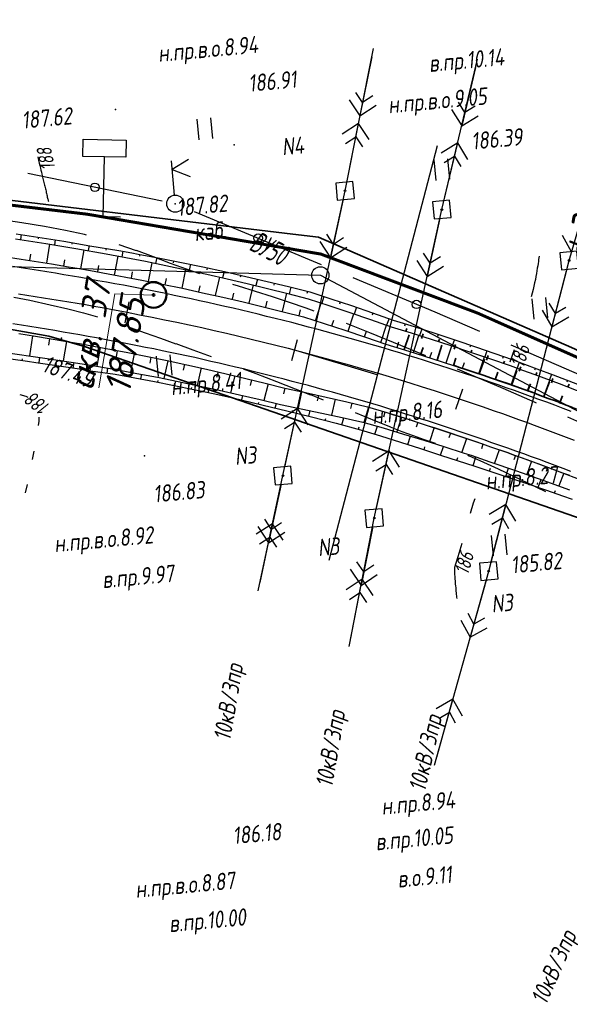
# Model space of a CAD drawing. Header units: millimetres. Extents: x 1808 to 2912, y -1045 to 155.
# Tile 12 of 43: x 2647 to 2711, y -939 to -824. Entities that reach past the tile are written whole.
import ezdxf

# ---------------------------------------------------------------- set-up
doc = ezdxf.new("R2010")
doc.units = ezdxf.units.MM
doc.linetypes.add('CONTI', pattern=[0])
for name, color, linetype, lineweight in [('10', 1, 'Continuous', 35), ('геология', 7, 'Continuous', 20), ('КОПИЯ_ОСЬ_13_ОТКОСЫ', 7, 'Continuous', 30), ('КОПИЯ_ОСЬ_ГРАНИЦЫ_ПОЛОС', 7, 'Continuous', 30), ('ОСЬ_ВЕРХ_ПОКРЫТИЯ_ГРАНИЦЫ_ПОЛОС', 7, 'Continuous', 30), ('ОСЬ_ВЕРХ_ПОКРЫТИЯ_ОСЬ', 1, 'Continuous', 30), ('Ось_примыкания', 1, 'Continuous', 35)]:
    doc.layers.add(name, color=color, linetype=linetype, lineweight=lineweight)
for name, color, linetype in [('_Ростелеком', 6, 'Continuous'), ('GOR_BDEFAULT', 212, 'CONTI'), ('NAD_MDEFAULT', 7, 'CONTI'), ('PI_OTDEFAULT', 172, 'CONTI'), ('PI_TTDEFAULT', 5, 'CONTI'), ('PLN_O', 7, 'CONTI'), ('SIT_LDEFAULT', 7, 'CONTI'), ('USLZNDEFAULT', 7, 'CONTI'), ('ZAPSKDEFAULT', 7, 'CONTI'), ('КОПИЯ_ОСЬ_ТАНГЕНСЫ', 1, 'Continuous'), ('ОСЬ_ВЕРХ_ПОКРЫТИЯ_ОТКОСЫ', 7, 'Continuous'), ('ОСЬ_ВЕРХ_ПОКРЫТИЯ_ПИКЕТЫ', 1, 'Continuous')]:
    doc.layers.add(name, color=color, linetype=linetype)
doc.styles.add('eskd', font='isocpeur.ttf', dxfattribs={"width": 1.2, "height": 2})
doc.styles.add('SHRFT', font='isocpeui.ttf')
doc.styles.get("Standard").update_dxf_attribs({"font": 'isocpeui.ttf'})
doc.styles.add('ГОСТ', font='isocpeur.ttf', dxfattribs={"height": 4})
doc.linetypes.add('Связь', pattern='A,12.5,[130,ltypeshp.shx,S=1,R=-30,X=0,Y=0.9],1,[130,ltypeshp.shx,S=1,R=-30,X=0,Y=0.9],1,[130,ltypeshp.shx,S=1,R=-30,X=0,Y=0.9],4.5', length=19)

# ---------------------------------------------------------------- blocks, each defined once
blk = doc.blocks.new('BL_2011')
at = {"color": 0}
for p, q in [((0, 0), (0, 2.4)), ((1.6, 0), (1.6, 2.4))]:
    blk.add_line(p, q, dxfattribs=at)
blk = doc.blocks.new('BL_27')
at = {"color": 0}
for p, q in [((1, 1), (-1, 1)), ((-1, 1), (-1, -1)), ((1, -1), (1, 1)), ((-1, -1), (1, -1))]:
    blk.add_line(p, q, dxfattribs=at)
blk.add_circle((0, 0), 0.1, dxfattribs=at)
blk = doc.blocks.new('BL_4017')
at = {"color": 0}
for p, q in [((0, 1), (0, 5)), ((2, 5), (0, 4)), ((0, 4), (2, 3))]:
    blk.add_line(p, q, dxfattribs=at)
blk.add_circle((0, 0), 1, dxfattribs=at)
blk = doc.blocks.new('BL_13')
at = {"color": 0}
for p, q in [((-2.5, 7), (-2.5, 9)), ((-2.5, 9), (2.5, 9)), ((2.5, 9), (2.5, 7)), ((0, 7), (-2.5, 7)), ((0, 0), (0, 7)), ((2.5, 7), (0, 7)), ((2, 0), (0, 0))]:
    blk.add_line(p, q, dxfattribs=at)

msp = doc.modelspace()

# ---------------------------------------------------------------- linework, layer by layer
at = {"ltscale": 7}
for points in [[(2682.77, -887.27), (2695.38, -838.96)], [(2678.83, -862.8), (2688.41, -865.68)]]:
    msp.add_lwpolyline(points, dxfattribs=at)
at = {"layer": '10'}
for points in [[(2650.1, -861.16), (2626.95, -857.05), (2570.11, -856.09), (2565.26, -865.7), (2519.43, -865.27), (2470.7, -857.69), (2465.22, -856.38), (2469.16, -847.43), (2442.03, -843.61), (2381.61, -830.69), (2299.11, -815.87), (2220.12, -825.4), (2217.18, -825.21), (2172.07, -831.2), (2010.75, -874.33), (2006.06, -875.95), (1867.8, -923.77), (1857.45, -929.54)], [(2299.11, -815.87), (2381.61, -830.69), (2442.03, -843.61), (2469.16, -847.43), (2465.22, -856.38), (2470.7, -857.69), (2519.43, -865.27), (2565.26, -865.7), (2570.11, -856.09), (2626.95, -857.05), (2650.1, -861.16), (2654.29, -862.35), (2713.34, -882.86), (2750.84, -898.87), (2750.84, -898.87), (2750.84, -898.87), (2750.84, -898.87), (2793.32, -919.8), (2792.93, -922.62), (2811.07, -930.47), (2878.3, -834.08)], [(2861.2, -831.14), (2859.06, -834.53), (2857.26, -833.21), (2832.66, -868.25), (2834.55, -869.33), (2805.11, -909.62), (2758.22, -884.4), (2757.25, -883.9), (2721.95, -867.55), (2710.98, -862.48), (2681.53, -849.62), (2678.54, -849.27), (2635.82, -844.15), (2627.82, -843.42), (2584.6, -841.28)]]:
    msp.add_lwpolyline(points, dxfattribs=at)
at = {"layer": '_Ростелеком', "color": 5, "linetype": 'Связь', "const_width": 0.35}
msp.add_lwpolyline([(2723.65, -868.98), (2700.08, -858.49), (2681.8, -851.6), (2654.57, -846.95), (2627.8, -843.76), (2584.5, -841.75), (2550.5, -840.01), (2519.81, -838.2), (2488.42, -833.78), (2443.97, -827.41), (2429.27, -824.76), (2399.9, -819.77), (2370.52, -814.78), (2340.8, -809.75)], dxfattribs=at)
at = {"layer": 'GOR_BDEFAULT', "color": 212, "flags": 128}
for points, elevation in [([(2648.85, -840.28), (2648.93, -840.65), (2649, -840.99), (2649.07, -841.28), (2649.14, -841.57), (2649.19, -841.82), (2649.25, -842.05), (2649.3, -842.27), (2649.34, -842.46), (2649.39, -842.64), (2649.43, -842.81), (2649.46, -842.96), (2649.5, -843.11), (2649.54, -843.26), (2649.57, -843.4), (2649.61, -843.55), (2649.64, -843.69), (2649.68, -843.83), (2649.72, -843.98), (2649.75, -844.13), (2649.79, -844.27), (2649.82, -844.42), (2649.85, -844.55), (2649.89, -844.69), (2649.92, -844.83), (2649.94, -844.95), (2649.97, -845.07), (2650.01, -845.19), (2650.03, -845.29), (2650.05, -845.39), (2650.07, -845.47)], 188), ([(2707.21, -851.84), (2707.18, -852.03), (2707.15, -852.22), (2707.12, -852.45), (2707.09, -852.7), (2707.05, -852.97), (2707, -853.25), (2706.95, -853.56), (2706.9, -853.87), (2706.84, -854.22), (2706.77, -854.57), (2706.69, -854.94), (2706.6, -855.34), (2706.52, -855.74), (2706.41, -856.15), (2706.3, -856.58)], 186), ([(2704.31, -862.74), (2703.8, -864.18)], 186), ([(2699.21, -881.78), (2699.57, -880.57), (2699.77, -880.08)], 186), ([(2697.65, -891.73), (2697.63, -891.59), (2697.62, -891.43), (2697.6, -891.26), (2697.58, -891.07), (2697.56, -890.88), (2697.55, -890.67), (2697.53, -890.48), (2697.51, -890.27), (2697.49, -890.06), (2697.47, -889.86), (2697.46, -889.66), (2697.44, -889.47), (2697.43, -889.29), (2697.42, -889.13), (2697.4, -888.97), (2697.4, -888.08), (2697.56, -887.57), (2697.79, -886.83), (2698.25, -885.28)], 186)]:
    msp.add_lwpolyline(points, dxfattribs=dict(at, elevation=elevation))
at = {"layer": 'PI_TTDEFAULT', "color": 5}
for p in [(2657.88, -834.76, 187.62), (2671.7, -838.88, 187.18), (2664.84, -845.73, 187.32), (2695.88, -846.42, 186.39), (2710.7, -852.34, 185.88), (2651.59, -861.4, 187.49), (2661.25, -875.1, 187.43), (2701.34, -888.54, 185.82)]:
    msp.add_point(p, dxfattribs=at)
at = {"layer": 'PLN_O'}
for p, q in [((2663.33, -845.43), (2647.66, -842.21)), ((2681.86, -852.84), (2667.09, -846.67)), ((2695.11, -858.37), (2685.55, -854.38)), ((2700.3, -860.62), (2695.11, -858.37)), ((2718.64, -868.59), (2703.97, -862.22))]:
    msp.add_line(p, q, dxfattribs=at)
for centre in [(2655.49, -843.82), (2674.48, -849.75), (2692.94, -857.46)]:
    msp.add_circle(centre, 0.5, dxfattribs=at)
at = {"layer": 'SIT_LDEFAULT', "color": 7}
for p, q in [((2684.61, -844.22), (2687.92, -827.65)), ((2687.72, -828.63), (2686.35, -835.5)), ((2695.88, -846.42), (2700.04, -828.88)), ((2699.81, -829.86), (2698.2, -836.66)), ((2686.66, -833.93), (2685.88, -832.75)), ((2685.09, -833.62), (2686.35, -835.5)), ((2687.84, -833.14), (2686.66, -833.93)), ((2698.57, -835.11), (2697.82, -833.91)), ((2686.35, -835.5), (2688.23, -834.24)), ((2697.01, -834.74), (2698.2, -836.66)), ((2699.77, -834.36), (2698.57, -835.11)), ((2686.17, -836.37), (2684.29, -837.63)), ((2684.81, -843.24), (2686.17, -836.37)), ((2687.43, -838.25), (2686.17, -836.37)), ((2698.2, -836.66), (2700.13, -835.48)), ((2684.68, -838.73), (2685.86, -837.94)), ((2685.86, -837.94), (2686.64, -839.12)), ((2697.73, -838.64), (2695.8, -839.82)), ((2696.11, -845.44), (2697.73, -838.64)), ((2698.92, -840.56), (2697.73, -838.64)), ((2696.15, -840.94), (2697.36, -840.19)), ((2697.36, -840.19), (2698.1, -841.39)), ((2677.38, -877.42), (2684.61, -844.22)), ((2710.7, -852.34), (2713.23, -843.7)), ((2684.4, -845.2), (2682.91, -852.03)), ((2688.02, -882.36), (2695.88, -846.42)), ((2646.98, -847.95), (2644.65, -847.59)), ((2649.61, -848.38), (2646.98, -847.95)), ((2695.66, -847.4), (2694.17, -854.23)), ((2652.07, -848.84), (2649.61, -848.38)), ((2654.27, -849.32), (2652.07, -848.84)), ((2654.5, -849.39), (2654.27, -849.33)), ((2681.69, -850.13), (2682.91, -852.03)), ((2683.25, -850.47), (2682.48, -849.28)), ((2684.44, -849.71), (2683.25, -850.47)), ((2709.9, -849.39), (2710.98, -851.38)), ((2660.32, -851.21), (2658.32, -850.51)), ((2662.31, -851.93), (2660.33, -851.2)), ((2682.91, -852.03), (2684.82, -850.81)), ((2664.29, -852.68), (2662.31, -851.93)), ((2692.95, -852.33), (2694.17, -854.23)), ((2694.51, -852.67), (2693.75, -851.48)), ((2695.71, -851.91), (2694.51, -852.67)), ((2701.34, -888.54), (2710.7, -852.34)), ((2666.27, -853.4), (2664.29, -852.68)), ((2667.72, -853.91), (2666.27, -853.4)), ((2694.17, -854.23), (2696.07, -853.02)), ((2710.45, -853.31), (2708.7, -860.08)), ((2672.2, -855.35), (2671.53, -855.14)), ((2674.18, -855.97), (2672.19, -855.35)), ((2676.16, -856.6), (2674.18, -855.96)), ((2646.06, -856.62), (2647.91, -856.98)), ((2647.91, -856.98), (2650.29, -857.5)), ((2678.13, -857.23), (2676.16, -856.6)), ((2650.29, -857.5), (2652.33, -857.98)), ((2652.33, -857.99), (2654.16, -858.46)), ((2680.1, -857.9), (2678.13, -857.23)), ((2681.03, -858.24), (2680.1, -857.9)), ((2707.55, -858.14), (2708.7, -860.08)), ((2709.1, -858.53), (2708.38, -857.32)), ((2710.32, -857.81), (2709.1, -858.53)), ((2654.16, -858.45), (2655.8, -858.93)), ((2708.7, -860.08), (2710.65, -858.93)), ((2659.6, -860.17), (2661.34, -860.77)), ((2687.48, -860.78), (2684.77, -859.69)), ((2661.34, -860.77), (2663.12, -861.4)), ((2663.12, -861.4), (2664.89, -862.04)), ((2691.09, -862.26), (2687.48, -860.78)), ((2664.9, -862.03), (2666.88, -862.75)), ((2666.88, -862.75), (2669.01, -863.54)), ((2694.02, -863.47), (2691.09, -862.26)), ((2672.74, -864.96), (2674.22, -865.52)), ((2699.07, -865.59), (2697.71, -865.02)), ((2674.22, -865.53), (2676.64, -866.46)), ((2703.04, -867.27), (2699.07, -865.6)), ((2676.64, -866.46), (2678.81, -867.3)), ((2678.81, -867.3), (2680.58, -867.99)), ((2706.74, -868.88), (2703.04, -867.27)), ((2646.74, -867.96), (2647.45, -868.14)), ((2647.45, -868.14), (2647.68, -868.26)), ((2680.59, -867.98), (2682.08, -868.57)), ((2679.08, -869.61), (2677.17, -870.83)), ((2677.59, -876.44), (2679.08, -869.61)), ((2680.3, -871.51), (2679.08, -869.61)), ((2706.91, -868.96), (2706.74, -868.88)), ((2648.97, -870.6), (2648.96, -871.06)), ((2685.79, -870.06), (2686.9, -870.52)), ((2686.9, -870.53), (2688.43, -871.14)), ((2714.14, -872.22), (2710.56, -870.59)), ((2648.95, -871.06), (2648.87, -871.59)), ((2677.55, -871.93), (2678.74, -871.17)), ((2678.74, -871.17), (2679.51, -872.36)), ((2688.43, -871.14), (2689.89, -871.72)), ((2689.88, -871.73), (2691.23, -872.27)), ((2691.23, -872.26), (2692.53, -872.74)), ((2692.53, -872.75), (2693.84, -873.21)), ((2693.84, -873.21), (2695.11, -873.65)), ((2648.38, -874.55), (2648.18, -875.53)), ((2689.73, -874.54), (2687.82, -875.76)), ((2688.24, -881.38), (2689.73, -874.54)), ((2690.95, -876.45), (2689.73, -874.54)), ((2698.87, -875.04), (2699.04, -875.11)), ((2699.05, -875.1), (2700.32, -875.64)), ((2688.19, -876.87), (2689.39, -876.11)), ((2689.39, -876.11), (2690.15, -877.29)), ((2700.32, -875.64), (2702.43, -876.63)), ((2702.43, -876.63), (2705.94, -878.3)), ((2674.5, -890.84), (2677.38, -877.42)), ((2647.59, -878.46), (2647.38, -879.44)), ((2677.17, -878.4), (2675.7, -885.24)), ((2705.94, -878.3), (2707.94, -879.25)), ((2703.34, -880.8), (2701.39, -881.95)), ((2701.59, -887.57), (2703.34, -880.8)), ((2704.49, -882.74), (2703.34, -880.8)), ((2685.09, -897.34), (2688.02, -882.36)), ((2701.72, -883.07), (2702.94, -882.35)), ((2702.94, -882.35), (2703.66, -883.56)), ((2676.18, -883.02), (2674.28, -884.25)), ((2674.47, -883.35), (2675.7, -885.24)), ((2674.71, -889.86), (2676.18, -883.02)), ((2676.04, -883.68), (2675.27, -882.49)), ((2677.23, -882.92), (2676.04, -883.68)), ((2677.41, -884.92), (2676.18, -883.02)), ((2687.83, -883.34), (2686.48, -890.21)), ((2674.66, -885.35), (2675.84, -884.59)), ((2675.7, -885.24), (2677.6, -884.02)), ((2675.84, -884.59), (2676.61, -885.77)), ((2686.78, -888.64), (2686, -887.47)), ((2687.97, -887.85), (2686.78, -888.64)), ((2685.21, -888.33), (2686.48, -890.21)), ((2686.48, -890.21), (2688.35, -888.95)), ((2695.04, -911.17), (2701.34, -888.54)), ((2686.62, -889.48), (2684.75, -890.74)), ((2685.28, -896.35), (2686.62, -889.48)), ((2687.89, -891.37), (2686.62, -889.48)), ((2701.07, -889.5), (2699.19, -896.25)), ((2685.14, -891.85), (2686.32, -891.05)), ((2686.32, -891.05), (2687.1, -892.22)), ((2699.62, -894.71), (2698.93, -893.48)), ((2698.08, -894.27), (2699.19, -896.25)), ((2700.86, -894.01), (2699.62, -894.71)), ((2699.19, -896.25), (2701.16, -895.14)), ((2697.18, -903.47), (2695.22, -904.58)), ((2695.3, -910.21), (2697.18, -903.47)), ((2698.29, -905.44), (2697.18, -903.47)), ((2695.52, -905.71), (2696.76, -905)), ((2696.76, -905), (2697.45, -906.24))]:
    msp.add_line(p, q, dxfattribs=at)
at = {"layer": 'геология', "color": 1, "linetype": 'Continuous'}
for p, q in [((2655.94, -867.18), (2657.82, -856.25)), ((2657.82, -856.25), (2662.27, -856.38))]:
    msp.add_line(p, q, dxfattribs=at)
at = {"layer": 'геология', "color": 1, "linetype": 'Continuous', "lineweight": 50}
for radius in [1.5, 0.103]:
    msp.add_circle((2662.32, -856.36), radius, dxfattribs=at)
at = {"layer": 'КОПИЯ_ОСЬ_13_ОТКОСЫ'}
for points in [[(2646.24, -849.81), (2649.76, -850.36), (2653.28, -850.94), (2656.8, -851.57), (2661.36, -852.44), (2663.75, -852.92), (2666.12, -853.42), (2668.5, -853.94), (2670.87, -854.48), (2673.23, -855.03), (2675.6, -855.61), (2677.95, -856.2), (2680.3, -856.81), (2682.73, -857.6), (2685.15, -858.41), (2687.57, -859.24), (2689.98, -860.09), (2692.3, -860.79), (2694.62, -861.52), (2696.93, -862.26), (2699.23, -863.02), (2701.53, -863.8), (2703.82, -864.6), (2705.26, -865.11), (2706.7, -865.63), (2709.56, -866.7), (2712.41, -867.79)], [(2646.24, -849.81), (2649.76, -850.36), (2653.28, -850.94), (2656.8, -851.57), (2661.36, -852.44), (2663.75, -852.92), (2666.12, -853.42), (2668.5, -853.94), (2670.87, -854.48), (2673.23, -855.03), (2675.6, -855.61), (2677.95, -856.2), (2680.3, -856.81), (2682.73, -857.6), (2685.15, -858.41), (2687.57, -859.24), (2689.98, -860.09), (2692.3, -860.79), (2694.62, -861.52), (2696.93, -862.26), (2699.23, -863.02), (2701.53, -863.8), (2703.82, -864.6), (2705.26, -865.11), (2706.7, -865.63), (2709.56, -866.7), (2712.41, -867.79)], [(2646.32, -849.23), (2647.84, -849.46), (2649.85, -849.77), (2651.87, -850.11), (2654.89, -850.63), (2658.27, -851.19), (2659.78, -851.46), (2660.54, -851.59), (2663.05, -852.07), (2665.56, -852.57), (2668.06, -853.09), (2670.56, -853.63), (2673.06, -854.2), (2675.55, -854.78), (2678.03, -855.38), (2680.51, -856.01), (2682.95, -856.8), (2685.38, -857.61), (2687.8, -858.44), (2690.21, -859.29), (2692.65, -860.04), (2695.08, -860.82), (2697.51, -861.62), (2699.93, -862.44), (2704.07, -863.9), (2705.51, -864.43), (2706.94, -864.96), (2708.85, -865.68), (2712.18, -866.97)], [(2646.91, -849.32), (2646.82, -849.9)], [(2648.89, -849.62), (2648.86, -849.81)], [(2650.86, -849.94), (2650.76, -850.52)], [(2649.9, -852.67), (2650.25, -850.43)], [(2652.83, -850.27), (2652.8, -850.46)], [(2653.84, -853.33), (2654.23, -851.11)], [(2654.8, -850.61), (2654.7, -851.2)], [(2656.78, -850.94), (2656.74, -851.14)], [(2658.75, -851.27), (2658.63, -851.92)], [(2644.91, -851.9), (2646.91, -852.2), (2650.41, -852.75), (2652.41, -853.08), (2653.41, -853.25), (2655.41, -853.6), (2656.4, -853.78), (2660.94, -854.63), (2663.3, -855.1), (2665.67, -855.59), (2668.03, -856.1), (2670.38, -856.62), (2672.73, -857.17), (2675.08, -857.73), (2677.42, -858.31), (2679.76, -858.91), (2682.17, -859.68), (2684.58, -860.47), (2686.98, -861.28), (2689.37, -862.11), (2692.04, -862.92), (2694.71, -863.75), (2697.36, -864.61), (2700.01, -865.49), (2702.65, -866.39), (2705.28, -867.31), (2707.9, -868.26), (2710.74, -869.32)], [(2647.92, -852.35), (2648.04, -851.61)], [(2651.87, -852.99), (2651.99, -852.25)], [(2657.78, -854.04), (2658.19, -851.84)], [(2660.72, -851.63), (2660.68, -851.84)], [(2662.68, -852), (2662.55, -852.68)], [(2664.64, -852.39), (2664.6, -852.61)], [(2655.81, -853.68), (2655.94, -852.94)], [(2659.74, -854.41), (2659.88, -853.67)], [(2661.71, -854.78), (2662.14, -852.6)], [(2665.63, -855.58), (2666.08, -853.41)], [(2666.6, -852.79), (2666.46, -853.49)], [(2668.56, -853.2), (2668.51, -853.43)], [(2670.52, -853.62), (2670.35, -854.36)], [(2663.67, -855.17), (2663.82, -854.45)], [(2669.54, -856.43), (2670.02, -854.28)], [(2672.47, -854.06), (2672.41, -854.3)], [(2674.42, -854.51), (2674.24, -855.27)], [(2667.58, -856), (2667.74, -855.28)], [(2673.43, -857.33), (2673.94, -855.2)], [(2676.36, -854.97), (2676.3, -855.23)], [(2678.3, -855.45), (2678.11, -856.24)], [(2680.24, -855.94), (2680.18, -856.2)], [(2671.49, -856.87), (2671.65, -856.16)], [(2675.38, -857.8), (2675.55, -857.09)], [(2677.32, -858.28), (2677.85, -856.17)], [(2682.15, -856.54), (2681.9, -857.33)], [(2679.26, -858.78), (2679.44, -858.08)], [(2681.17, -859.36), (2681.83, -857.31)], [(2684.05, -857.16), (2683.97, -857.42)], [(2685.95, -857.8), (2685.68, -858.59)], [(2683.08, -859.97), (2683.3, -859.29)], [(2684.97, -860.6), (2685.65, -858.58)], [(2687.84, -858.45), (2687.75, -858.71)], [(2689.73, -859.11), (2689.45, -859.9)], [(2688.76, -861.89), (2689.45, -859.9)], [(2691.63, -859.72), (2691.55, -859.99)], [(2693.54, -860.33), (2693.29, -861.1)], [(2646.63, -860.85), (2648.58, -861.16), (2651.98, -861.73), (2653.92, -862.07), (2654.89, -862.25), (2659.3, -863.07), (2661.6, -863.53), (2663.89, -864), (2666.19, -864.5), (2668.47, -865.01), (2670.76, -865.54), (2673.04, -866.08), (2675.31, -866.65), (2677.58, -867.23), (2680, -867.74), (2682.41, -868.27), (2684.81, -868.82), (2687.21, -869.4), (2689.46, -870.07), (2691.71, -870.77), (2693.95, -871.48), (2696.18, -872.22), (2698.41, -872.96), (2700.63, -873.73), (2701.56, -874.05), (2703.43, -874.7), (2704.36, -875.03), (2706.22, -875.7), (2707.14, -876.04), (2709, -876.73), (2709.92, -877.08), (2711.77, -877.78)], [(2648.23, -861.11), (2647.86, -863.45)], [(2650.2, -861.43), (2650.07, -862.21)], [(2686.87, -861.24), (2687.1, -860.57)], [(2692.58, -863.08), (2693.2, -861.07)], [(2695.44, -860.94), (2695.36, -861.2)], [(2697.34, -861.57), (2697.09, -862.31)], [(2652.18, -861.77), (2651.77, -864.04)], [(2654.14, -862.11), (2654.01, -862.87)], [(2656.11, -862.48), (2655.7, -864.67)], [(2658.08, -862.85), (2657.94, -863.58)], [(2690.67, -862.5), (2690.87, -861.82)], [(2696.39, -864.29), (2697.04, -862.3)], [(2699.24, -862.2), (2699.15, -862.45)], [(2701.13, -862.86), (2700.88, -863.58)], [(2644.82, -863.02), (2649.67, -863.71), (2654.5, -864.47), (2657.97, -865.06), (2660.37, -865.5), (2662.77, -865.96), (2665.17, -866.44), (2667.56, -866.94), (2669.95, -867.46), (2672.33, -868), (2674.71, -868.56), (2677.09, -869.14), (2679.49, -869.62), (2681.89, -870.12), (2684.29, -870.64), (2686.68, -871.18), (2689.05, -871.86), (2691.42, -872.57), (2693.78, -873.29), (2696.13, -874.03), (2698.48, -874.79), (2699.28, -875.05), (2701.47, -875.79), (2704.57, -876.85), (2707.66, -877.94), (2710.74, -879.06)], [(2644.82, -863.02), (2649.67, -863.71), (2654.5, -864.47), (2657.97, -865.06), (2660.37, -865.5), (2662.77, -865.96), (2665.17, -866.44), (2667.56, -866.94), (2669.95, -867.46), (2672.33, -868), (2674.71, -868.56), (2677.09, -869.14), (2679.49, -869.62), (2681.89, -870.12), (2684.29, -870.64), (2686.68, -871.18), (2689.05, -871.86), (2691.42, -872.57), (2693.78, -873.29), (2696.13, -874.03), (2698.48, -874.79), (2699.28, -875.05), (2701.47, -875.79), (2704.57, -876.85), (2707.66, -877.94), (2710.74, -879.06)], [(2645.69, -863.8), (2647.62, -864.09), (2648.59, -864.23), (2650.52, -864.51), (2653.42, -864.95), (2654.96, -865.19), (2656.41, -865.4), (2657.86, -865.61), (2660.15, -866.02), (2662.43, -866.45), (2664.71, -866.9), (2666.99, -867.37), (2669.26, -867.86), (2671.53, -868.36), (2673.79, -868.88), (2676.05, -869.42), (2677.82, -869.85), (2680.69, -870.57), (2683.56, -871.31), (2686.41, -872.08), (2688.75, -872.79), (2691.08, -873.52), (2693.41, -874.27), (2695.73, -875.03), (2699.73, -876.32), (2704.37, -877.85), (2706.23, -878.48), (2708.08, -879.12), (2709.93, -879.77), (2711.04, -880.17)], [(2647.02, -864), (2647.05, -863.79)], [(2649, -864.29), (2649.09, -863.63)], [(2660.04, -863.22), (2659.62, -865.36)], [(2662, -863.61), (2661.86, -864.32)], [(2694.49, -863.68), (2694.7, -863.01)], [(2700.19, -865.55), (2700.86, -863.57)], [(2703.01, -863.53), (2702.93, -863.77)], [(2650.98, -864.58), (2651.01, -864.36)], [(2652.96, -864.88), (2653.05, -864.24)], [(2654.93, -865.18), (2654.97, -864.97)], [(2656.91, -865.47), (2657, -864.89)], [(2663.96, -864.02), (2663.52, -866.11)], [(2665.92, -864.44), (2665.77, -865.13)], [(2667.87, -864.87), (2667.41, -866.91)], [(2698.29, -864.91), (2698.51, -864.25)], [(2703.97, -866.85), (2704.66, -864.9)], [(2704.89, -864.21), (2704.64, -864.89)], [(2706.77, -864.9), (2706.69, -865.13)], [(2658.89, -865.79), (2658.92, -865.6)], [(2660.85, -866.15), (2660.95, -865.61)], [(2669.82, -865.32), (2669.66, -865.99)], [(2671.77, -865.78), (2671.29, -867.77)], [(2673.71, -866.25), (2673.55, -866.91)], [(2702.08, -866.19), (2702.31, -865.54)], [(2707.74, -868.2), (2708.44, -866.28)], [(2708.64, -865.6), (2708.4, -866.26)], [(2662.82, -866.53), (2662.85, -866.35)], [(2664.78, -866.92), (2664.89, -866.38)], [(2666.74, -867.32), (2666.78, -867.14)], [(2668.69, -867.73), (2668.81, -867.21)], [(2675.65, -866.73), (2675.16, -868.67)], [(2677.59, -867.23), (2677.45, -867.88)], [(2705.86, -867.52), (2706.09, -866.87)], [(2710.51, -866.32), (2710.43, -866.54)], [(2670.65, -868.16), (2670.69, -867.99)], [(2672.6, -868.6), (2672.72, -868.09)], [(2679.55, -867.64), (2679.14, -869.55)], [(2681.5, -868.07), (2681.36, -868.71)], [(2683.45, -868.51), (2683.03, -870.37)], [(2709.61, -868.9), (2709.85, -868.26)], [(2674.55, -869.06), (2674.59, -868.89)], [(2676.49, -869.53), (2676.62, -869.03)], [(2685.4, -868.96), (2685.25, -869.58)], [(2687.34, -869.44), (2686.81, -871.22)], [(2678.44, -870), (2678.48, -869.84)], [(2680.38, -870.49), (2680.54, -869.84)], [(2682.31, -870.98), (2682.37, -870.77)], [(2684.25, -871.5), (2684.47, -870.68)], [(2689.26, -870.01), (2689.08, -870.61)], [(2691.17, -870.6), (2690.63, -872.33)], [(2686.18, -872.02), (2686.25, -871.75)], [(2688.09, -872.59), (2688.38, -871.67)], [(2693.08, -871.2), (2692.89, -871.78)], [(2694.98, -871.82), (2694.43, -873.49)], [(2690.01, -873.18), (2690.1, -872.87)], [(2691.91, -873.79), (2692.22, -872.81)], [(2696.88, -872.45), (2696.69, -873)], [(2698.77, -873.09), (2698.22, -874.7)], [(2693.82, -874.4), (2693.92, -874.08)], [(2695.71, -875.03), (2696.06, -874.01)], [(2700.66, -873.74), (2700.48, -874.28)], [(2697.62, -875.64), (2697.73, -875.3)], [(2699.52, -876.26), (2699.85, -875.24)], [(2702.55, -874.4), (2702.01, -875.97)], [(2704.44, -875.06), (2704.25, -875.58)], [(2701.42, -876.88), (2701.53, -876.54)], [(2703.32, -877.5), (2703.64, -876.53)], [(2706.32, -875.74), (2705.76, -877.27)], [(2708.2, -876.43), (2708.01, -876.94)], [(2710.07, -877.13), (2709.51, -878.61)], [(2705.22, -878.13), (2705.33, -877.81)], [(2707.11, -878.78), (2707.43, -877.86)], [(2709, -879.44), (2709.11, -879.14)]]:
    msp.add_lwpolyline(points, dxfattribs=at)
at = {"layer": 'КОПИЯ_ОСЬ_ГРАНИЦЫ_ПОЛОС'}
msp.add_lwpolyline([(2710.93, -869.93), (2709.99, -869.58), (2709.05, -869.22), (2708.11, -868.87), (2707.16, -868.53), (2706.22, -868.18), (2705.28, -867.84), (2704.33, -867.51), (2703.38, -867.17), (2702.44, -866.84), (2701.49, -866.51), (2700.54, -866.19), (2699.59, -865.87), (2698.63, -865.55), (2697.68, -865.23), (2696.72, -864.92), (2695.77, -864.61), (2694.81, -864.31), (2693.85, -864), (2692.9, -863.7), (2691.94, -863.41), (2690.98, -863.11), (2690.01, -862.82), (2689.05, -862.54), (2688.09, -862.25), (2687.12, -861.97), (2686.16, -861.7), (2685.19, -861.42), (2684.23, -861.15), (2683.26, -860.88), (2682.29, -860.62), (2681.32, -860.36), (2680.35, -860.1), (2679.38, -859.84), (2678.4, -859.59), (2677.43, -859.34), (2676.46, -859.1), (2675.48, -858.86), (2674.51, -858.62), (2673.53, -858.38), (2672.55, -858.15), (2671.58, -857.92), (2670.6, -857.7), (2669.62, -857.47), (2668.64, -857.25), (2667.66, -857.04), (2666.68, -856.83), (2665.69, -856.62), (2664.71, -856.41), (2663.73, -856.21), (2662.74, -856.01), (2661.76, -855.81), (2660.77, -855.62), (2659.79, -855.43), (2658.8, -855.24), (2657.81, -855.06), (2656.82, -854.88), (2655.83, -854.7), (2654.85, -854.52), (2653.86, -854.34), (2652.86, -854.17), (2651.87, -854), (2650.88, -853.84), (2649.89, -853.68), (2648.9, -853.52), (2647.91, -853.36), (2646.91, -853.21), (2645.92, -853.06)], dxfattribs=at)
at = {"layer": 'КОПИЯ_ОСЬ_ТАНГЕНСЫ'}
for p, q in [((2623.52, -852.4), (2681.74, -854.07)), ((2681.74, -854.07), (2718.36, -873.43))]:
    msp.add_line(p, q, dxfattribs=at)
msp.add_circle((2681.74, -854.07), 1, dxfattribs=at)
at = {"layer": 'ОСЬ_ВЕРХ_ПОКРЫТИЯ_ГРАНИЦЫ_ПОЛОС'}
for points in [[(2644.91, -851.9), (2646.91, -852.2), (2650.41, -852.75), (2652.41, -853.08), (2653.41, -853.25), (2655.41, -853.6), (2656.4, -853.78), (2660.94, -854.63), (2663.3, -855.1), (2665.67, -855.59), (2668.03, -856.1), (2670.38, -856.62), (2672.73, -857.17), (2675.08, -857.73), (2677.42, -858.31), (2679.76, -858.91), (2682.17, -859.68), (2684.58, -860.47), (2686.98, -861.28), (2689.37, -862.11), (2692.04, -862.92), (2694.71, -863.75), (2697.36, -864.61)], [(2710.91, -876.92), (2710, -876.57), (2709.08, -876.23), (2708.16, -875.89), (2707.25, -875.55), (2706.33, -875.21), (2705.41, -874.88), (2704.49, -874.55), (2703.57, -874.22), (2702.64, -873.9), (2701.72, -873.58), (2700.8, -873.26), (2699.88, -872.94), (2698.96, -872.62), (2698.03, -872.31), (2697.11, -872), (2696.19, -871.69), (2695.26, -871.39), (2694.34, -871.08), (2693.41, -870.79), (2692.48, -870.49), (2691.56, -870.2), (2690.63, -869.91), (2689.69, -869.62), (2688.76, -869.34), (2687.83, -869.06), (2686.9, -868.78), (2685.96, -868.51), (2685.03, -868.24), (2684.09, -867.97), (2683.16, -867.7), (2682.22, -867.44), (2681.28, -867.18), (2680.34, -866.93), (2679.4, -866.68), (2678.46, -866.43), (2677.52, -866.18), (2676.57, -865.94), (2675.63, -865.7), (2674.69, -865.46), (2673.74, -865.23), (2672.8, -864.99), (2671.85, -864.77), (2670.9, -864.54), (2669.95, -864.32), (2669, -864.1), (2668.05, -863.89), (2667.1, -863.67), (2666.15, -863.47), (2665.2, -863.26), (2664.25, -863.06), (2663.3, -862.86), (2662.34, -862.66), (2661.39, -862.47), (2660.43, -862.28), (2659.48, -862.09), (2658.52, -861.91), (2657.57, -861.73), (2656.61, -861.55), (2655.65, -861.37), (2654.68, -861.2), (2653.72, -861.02), (2652.75, -860.85), (2651.78, -860.68), (2650.81, -860.52), (2649.83, -860.35), (2648.86, -860.2), (2647.89, -860.04), (2646.92, -859.89), (2645.94, -859.74)], [(2646.63, -860.85), (2648.58, -861.16), (2651.98, -861.73), (2653.92, -862.07), (2654.89, -862.25), (2659.3, -863.07), (2661.6, -863.53), (2663.89, -864), (2666.19, -864.5), (2668.47, -865.01), (2670.76, -865.54), (2673.04, -866.08), (2675.31, -866.65), (2677.58, -867.23), (2680, -867.74), (2682.41, -868.27), (2684.81, -868.82), (2687.21, -869.4), (2689.46, -870.07), (2691.61, -870.74)], [(2697.36, -864.6), (2697.84, -864.76), (2698.79, -865.07), (2699.74, -865.39), (2700.7, -865.72), (2701.65, -866.04), (2702.6, -866.37), (2703.55, -866.7), (2704.5, -867.04), (2705.45, -867.37), (2706.39, -867.71), (2707.34, -868.06), (2708.28, -868.41), (2709.22, -868.75), (2710.16, -869.11), (2711.1, -869.46)], [(2697.36, -864.61), (2700.01, -865.49), (2702.65, -866.39), (2705.28, -867.31), (2707.9, -868.26), (2710.74, -869.32), (2713.57, -870.41), (2716.15, -871.43), (2718.73, -872.46), (2723.86, -874.59), (2729.41, -876.99), (2734.93, -879.47), (2741.32, -882.44), (2744.95, -884.17), (2748.57, -885.93), (2752.4, -887.82), (2756.22, -889.73), (2759.35, -891.32), (2762.93, -893.14), (2767.38, -895.45), (2769.65, -896.63)], [(2691.52, -870.71), (2692.33, -870.97), (2693.26, -871.26), (2694.18, -871.56), (2695.11, -871.86), (2696.03, -872.17), (2696.95, -872.47), (2697.87, -872.78), (2698.79, -873.1), (2699.71, -873.41), (2700.63, -873.73), (2701.56, -874.05), (2702.48, -874.37), (2703.4, -874.69), (2704.32, -875.02), (2705.24, -875.35), (2706.16, -875.68), (2707.07, -876.02), (2707.99, -876.35), (2708.91, -876.69), (2709.82, -877.04), (2710.74, -877.38)]]:
    msp.add_lwpolyline(points, dxfattribs=at)
at = {"layer": 'ОСЬ_ВЕРХ_ПОКРЫТИЯ_ОСЬ'}
msp.add_lwpolyline([(2646.57, -856.23), (2647.55, -856.38), (2648.53, -856.53), (2649.51, -856.68), (2650.48, -856.84), (2651.46, -857), (2652.43, -857.16), (2653.41, -857.32), (2654.38, -857.49), (2655.36, -857.66), (2656.33, -857.84), (2656.33, -857.84, -0.039411), (2701.99, -869.86), (2701.99, -869.86), (2702.93, -870.19), (2703.86, -870.52), (2704.79, -870.86), (2705.72, -871.19), (2706.65, -871.53), (2707.58, -871.88), (2708.5, -872.22), (2709.43, -872.57), (2710.35, -872.92), (2711.28, -873.28)], format="xyb", dxfattribs=at)
at = {"layer": 'ОСЬ_ВЕРХ_ПОКРЫТИЯ_ОТКОСЫ'}
for points in [[(2646.63, -860.85), (2648.58, -861.16), (2651.98, -861.73), (2653.92, -862.07), (2654.89, -862.25), (2659.3, -863.07), (2661.6, -863.53), (2663.89, -864), (2666.19, -864.5), (2668.47, -865.01), (2670.76, -865.54), (2673.04, -866.08), (2675.31, -866.65), (2677.58, -867.23), (2680, -867.74), (2682.41, -868.27), (2684.81, -868.82), (2687.21, -869.4), (2689.46, -870.07), (2690.14, -870.28)], [(2690.14, -870.28), (2691.71, -870.77), (2693.95, -871.48), (2696.18, -872.22), (2698.41, -872.96), (2700.63, -873.73), (2701.56, -874.05), (2703.43, -874.7), (2704.36, -875.03), (2706.22, -875.7), (2707.14, -876.04), (2709, -876.73), (2709.92, -877.08), (2711.77, -877.78)]]:
    msp.add_lwpolyline(points, dxfattribs=at)
at = {"layer": 'ОСЬ_ВЕРХ_ПОКРЫТИЯ_ПИКЕТЫ'}
for p, q in [((2659.01, -859.61), (2659.47, -857.15)), ((2678.43, -863.99), (2679.06, -861.57)), ((2697.52, -869.66), (2698.31, -867.29))]:
    msp.add_line(p, q, dxfattribs=at)
at = {"layer": 'Ось_примыкания', "color": 0}
for p, q in [((2691.79, -860.28), (2691.7, -860.57)), ((2691.51, -862.73), (2692.07, -861)), ((2693.69, -860.88), (2693.51, -861.45)), ((2695.6, -861.5), (2695.5, -861.78)), ((2693.41, -863.34), (2693.7, -862.47)), ((2695.32, -863.96), (2695.88, -862.21)), ((2697.49, -862.13), (2697.31, -862.68)), ((2699.39, -862.78), (2699.3, -863.04)), ((2697.22, -864.58), (2697.5, -863.71)), ((2700.22, -865.56), (2700.83, -863.86)), ((2701.28, -863.43), (2701.1, -863.95)), ((2703.17, -864.08), (2703.08, -864.34)), ((2703.98, -866.92), (2704.63, -865.15)), ((2705.06, -864.73), (2704.89, -865.24)), ((2702.1, -866.24), (2702.42, -865.37)), ((2706.95, -865.4), (2706.85, -865.65)), ((2708.82, -866.09), (2708.64, -866.59)), ((2705.86, -867.61), (2706.19, -866.71)), ((2707.73, -868.31), (2708.41, -866.5)), ((2710.7, -866.77), (2710.61, -867.02)), ((2709.6, -869.02), (2709.95, -868.11))]:
    msp.add_line(p, q, dxfattribs=at)
at = {"layer": 'Ось_примыкания', "linetype": 'Continuous'}
msp.add_lwpolyline([(2711.1, -869.46), (2710.16, -869.11), (2709.22, -868.75), (2708.28, -868.41), (2707.34, -868.06), (2706.39, -867.71), (2705.45, -867.37), (2704.5, -867.04), (2703.55, -866.7), (2702.6, -866.37), (2701.65, -866.04), (2700.7, -865.72), (2699.74, -865.39), (2698.79, -865.07), (2697.84, -864.76), (2697.36, -864.6)], dxfattribs=at)

# ---------------------------------------------------------------- block references
at = {"layer": '_Ростелеком', "color": 5, "rotation": 358.9010873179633}
msp.add_blockref('BL_13', (2656.46, -847.27), dxfattribs=at)
at = {"layer": 'USLZNDEFAULT', "color": 7, "rotation": 5.244115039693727}
for name, p in [('BL_4017', (2664.84, -845.73)), ('BL_27', (2684.61, -844.22)), ('BL_27', (2695.88, -846.42)), ('BL_27', (2710.7, -852.34)), ('BL_27', (2677.38, -877.42)), ('BL_27', (2688.02, -882.36)), ('BL_27', (2701.34, -888.54))]:
    msp.add_blockref(name, p, dxfattribs=at)
at = {"layer": 'ZAPSKDEFAULT', "color": 7, "rotation": 5.244115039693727}
for p in [(2667.61, -838.27), (2695.21, -843.02), (2706.63, -859.19), (2662.87, -865.87), (2701.89, -886.78)]:
    msp.add_blockref('BL_2011', p, dxfattribs=at)

# ---------------------------------------------------------------- texts
at = {"layer": 'GOR_BDEFAULT', "color": 212, "style": 'SHRFT', "width": 0.75}
for s, rotation, p in [('188', 101.8539, (2650.9, -841.63, 188)), ('186', 72.3543, (2705.4, -864.95, 186)), ('188', 140.4649, (2650.41, -869.27, 188)), ('186', 74.3467, (2698.96, -889.06, 186))]:
    msp.add_text(s, height=1.722, rotation=rotation, dxfattribs=at).set_placement(p)
at = {"layer": 'NAD_MDEFAULT', "color": 7, "style": 'eskd', "oblique": 10, "width": 0.8}
for s, rotation, p in [('н.пр.в.о.8.94', 5.2441, (2662.91, -829.22)), ('в.пр.10.14', 5.2441, (2694.45, -830.39)), ('н.пр.в.о.9.05', 5.2441, (2689.7, -835.21)), ('N4', 5.2441, (2677.33, -840.11)), ('каб.', 5.2441, (2667.14, -850.09)), ('н.пр.8.41', 5.2441, (2664.4, -868.06)), ('н.пр.8.16', 5.2441, (2687.84, -871.41)), ('N3', 5.2441, (2671.85, -876.19)), ('н.пр.8.27', 5.2441, (2701.05, -879.04)), ('н.пр.в.о.8.92', 5.2441, (2650.82, -886.35)), ('N3', 5.2441, (2681.52, -886.82)), ('в.пр.9.97', 5.2441, (2656.42, -890.55)), ('N3', 5.2441, (2701.73, -893.38)), ('10кВ/3пр', 80.2441, (2671.24, -908.39)), ('10кВ/3пр', 80.2441, (2683.12, -913.82)), ('10кВ/3пр', 77.2441, (2693.94, -914.33)), ('н.пр.8.94', 5.2441, (2688.92, -916.95)), ('в.пр.10.05', 5.2441, (2688.23, -921.1)), ('н.пр.в.о.8.87', 5.2441, (2660.27, -926.63)), ('в.о.9.11', 5.2441, (2690.79, -925.44)), ('в.пр.10.00', 5.2441, (2664.19, -930.64)), ('10кВ/3пр', 66.2441, (2708.01, -939.2))]:
    msp.add_text(s, height=2, rotation=rotation, dxfattribs=at).set_placement(p)
at = {"layer": 'PI_OTDEFAULT', "color": 172, "style": 'eskd', "oblique": 10, "width": 0.8}
for s, rotation, p in [('186.91', 5.2441, (2673.43, -832.71)), ('187.62', 5.2441, (2647.04, -837)), ('186.39', 5.2441, (2699.4, -839.44)), ('187.82', 5.2441, (2665.09, -847.18)), ('187.49', 340.2441, (2649.18, -865.23)), ('186.83', 5.2441, (2662.37, -880.57)), ('185.82', 5.2441, (2704, -888.83)), ('186.18', 5.2441, (2671.61, -920.38))]:
    msp.add_text(s, height=2, rotation=rotation, dxfattribs=at).set_placement(p)
at = {"layer": 'PLN_O', "style": 'SHRFT', "width": 0.75}
msp.add_text('ф.Энергетик', height=3.5, rotation=80.2441, dxfattribs=at).set_placement((2713.75, -852.49))
at = {"layer": 'геология', "color": 1, "style": 'ГОСТ', "oblique": 15}
for s, p in [('скв. 37', (2655.27, -867.56)), ('187.85', (2659.54, -868.01))]:
    msp.add_text(s, height=3, rotation=80.3441, dxfattribs=at).set_placement(p)
at = {"layer": 'КОПИЯ_ОСЬ_ТАНГЕНСЫ', "width": 0.6}
msp.add_text('ВУ50', height=2.5, rotation=332.136, dxfattribs=at).set_placement((2673.31, -851.03))

doc.saveas('drawing.dxf')
